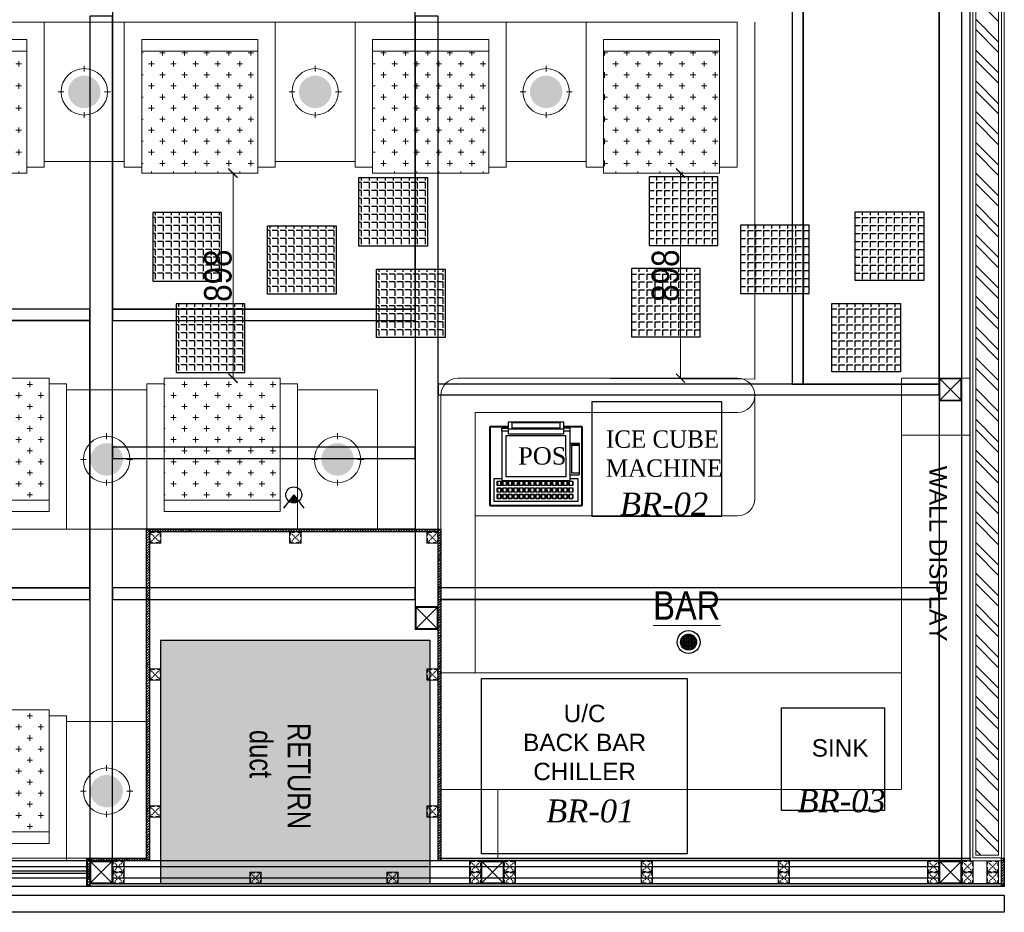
# Model space of a CAD drawing. Header units: millimetres. Extents: x -106827 to 92813, y -35754 to 7831.
# Tile 102 of 150: x -10750 to -6440, y -28586 to -24677. Entities that reach past the tile are written whole.
import ezdxf
from ezdxf.xclip import XClip

# ---------------------------------------------------------------- set-up
doc = ezdxf.new("R2010")
doc.units = ezdxf.units.MM
doc.header["$XCLIPFRAME"] = 2
doc.header["$PDMODE"] = 35
for name, pattern in [('General Arrangement Plan$0$( Hidden )', [0.375, 0.25, -0.125]), ('General Arrangement Plan$0$36011 KITCHEN$0$HIDDEN2', [0.1875, 0.125, -0.0625]), ('General Arrangement Plan$1$.5', [2, 0.5, -0.5, 0.5, -0.5]), ('General Arrangement Plan$1$CORES & SETBACK$0$HIDDEN', [0.375, 0.25, -0.125])]:
    doc.linetypes.add(name, pattern=pattern)
for name, color, linetype in [('Ceiling Lights', 40, 'Continuous'), ('General Arrangement Plan$1$12-ply', 160, 'Continuous'), ('General Arrangement Plan$1$33070-KITCHEN$0$200', 8, 'Continuous'), ('General Arrangement Plan$1$Equipment', 5, 'Continuous'), ('General Arrangement Plan$1$Equipment Name', 7, 'Continuous'), ('General Arrangement Plan$1$FRR140', 5, 'Continuous'), ('General Arrangement Plan$1$id-partition', 7, 'Continuous'), ('General Arrangement Plan$1$MEI-TEXT', 3, 'Continuous')]:
    doc.layers.add(name, color=color, linetype=linetype)
for name, color, linetype, lineweight in [('General Arrangement Plan$0$DIM', 7, 'Continuous', 13), ('General Arrangement Plan$0$TEXT', 7, 'Continuous', 5), ('General Arrangement Plan$1$01_WALL-INTERNAL', 250, 'Continuous', 13), ('General Arrangement Plan$1$A-HATCH', 15, 'Continuous', 0), ('General Arrangement Plan$1$A-PARTITION', 23, 'Continuous', 9), ('General Arrangement Plan$1$CT-FURNITURE', 3, 'Continuous', 5), ('General Arrangement Plan$1$Finishes', 5, 'Continuous', 13), ('General Arrangement Plan$1$FURN', 252, 'Continuous', 5), ('General Arrangement Plan$1$MEI- EXISTING WALLS', 1, 'Continuous', 15), ('General Arrangement Plan$1$TXT', 6, 'Continuous', 20), ('General Arrangement Plan$1$Wall Hatch', 8, 'Continuous', 0), ('General Arrangement Plan$1$WALL NEW', 6, 'Continuous', 13)]:
    doc.layers.add(name, color=color, linetype=linetype, lineweight=lineweight)
doc.layers.add('General Arrangement Plan$1$MS', color=7, linetype='Continuous', lineweight=0, true_color=0x3c5977)
doc.styles.add('General Arrangement Plan$1$Standard', font='ARIALN.TTF')
doc.styles.add('General Arrangement Plan$1$style12', font='BOOKOSI.TTF')
doc.styles.add('General Arrangement Plan$1$TMH-TEXT', font='simplex.shx', dxfattribs={"width": 0.8})
doc.dimstyles.new('General Arrangement Plan$1$TFS-Dim', dxfattribs={"dimtxt": 120, "dimasz": 40, "dimexe": 25, "dimexo": 25, "dimgap": 4.5, "dimtad": 1, "dimdec": 0, "dimzin": 0, "dimdsep": 46, "dimtxsty": 'General Arrangement Plan$1$Standard', "dimblk": 'General Arrangement Plan$1$_ArchTick', "dimcen": 0.09, "dimdle": 2, "dimclrd": 256, "dimclre": 8, "dimadec": 0, "dimazin": 0, "dimtfac": 1, "dimtdec": 0, "dimtofl": 0, "dimtmove": 1, "dimatfit": 3, "dimfxl": 1, "dimtolj": 1, "dimtzin": 0, "dimlwd": -1, "dimlwe": -1, "dimarcsym": 0})

# ---------------------------------------------------------------- blocks, each defined once
blk = doc.blocks.new('General Arrangement Plan$1$JHGFG')
h = blk.add_hatch()
h.set_pattern_fill('CROSS', color=9, scale=7.5, angle=270)
h.paths.add_polyline_path([(-2281577.9, -209054.5), (-2282102.9, -209054.5), (-2282102.9, -209554.5), (-2281577.9, -209554.5)])
at = {"color": 0, "linetype": 'ByBlock', "lineweight": -2}
for points in [[(-2282152.9, -209054.5), (-2281602.9, -209054.5), (-2281602.9, -208979.5), (-2282227.9, -208979.5), (-2282227.9, -209629.5), (-2281602.9, -209629.5), (-2281602.9, -209554.5), (-2282152.9, -209554.5)], [(-2282102.9, -209054.5), (-2282152.9, -209054.5), (-2282152.9, -209554.5), (-2282102.9, -209554.5)], [(-2281577.9, -209054.5), (-2282102.9, -209054.5), (-2282102.9, -209554.5), (-2281577.9, -209554.5)]]:
    blk.add_lwpolyline(points, close=True, dxfattribs=at)
blk = doc.blocks.new('General Arrangement Plan$1$A$Caff05cb0')
h = blk.add_hatch(color=52)
h.set_gradient(color1=(228, 209, 7), one_color=1, tint=1, name='SPHERICAL')
edge = h.paths.add_edge_path()
edge.add_arc((0, 0), 70.1, 0, 360, ccw=False)
at = {"color": 250}
for points in [[(0, 87.5), (0, 112.5)], [(-87.5, 0), (-112.5, 0)], [(87.5, 0), (112.5, 0)], [(0, -87.5), (0, -112.5)]]:
    blk.add_lwpolyline(points, dxfattribs=at)
blk.add_circle((0, 0), 100, dxfattribs=at)
blk = doc.blocks.new('General Arrangement Plan$1$A$C961b94cb')
at = {"layer": 'General Arrangement Plan$1$33070-KITCHEN$0$200'}
for p, q in [((-169, 318), (-169.7, 317.3)), ((-169, 306.4), (-169.7, 307.1)), ((-153.1, 318), (-152.4, 317.3)), ((-153.1, 306.4), (-152.4, 307.1)), ((-144.8, 318), (-145.5, 317.3)), ((-144.8, 306.4), (-145.5, 307.1)), ((-129, 318), (-128.3, 317.3)), ((-129, 306.4), (-128.3, 307.1)), ((-120.7, 318), (-121.4, 317.3)), ((-120.7, 306.4), (-121.4, 307.1)), ((-104.8, 318), (-104.1, 317.3)), ((-104.8, 306.4), (-104.1, 307.1)), ((-96.5, 318), (-97.2, 317.3)), ((-96.5, 306.4), (-97.2, 307.1)), ((-80.7, 318), (-80, 317.3)), ((-80.7, 306.4), (-80, 307.1)), ((-72.4, 318), (-73.1, 317.3)), ((-72.4, 306.4), (-73.1, 307.1)), ((-56.5, 318), (-55.8, 317.3)), ((-56.5, 306.4), (-55.8, 307.1)), ((-48.2, 318), (-48.9, 317.3)), ((-48.2, 306.4), (-48.9, 307.1)), ((-32.4, 318), (-31.7, 317.3)), ((-32.4, 306.4), (-31.7, 307.1)), ((-24.1, 318), (-24.8, 317.3)), ((-24.1, 306.4), (-24.8, 307.1)), ((-8.2, 318), (-7.5, 317.3)), ((-8.2, 306.4), (-7.5, 307.1)), ((0.1, 318), (-0.6, 317.3)), ((0.1, 306.4), (-0.6, 307.1)), ((15.9, 318), (16.6, 317.3)), ((15.9, 306.4), (16.6, 307.1)), ((24.2, 318), (23.5, 317.3)), ((24.2, 306.4), (23.5, 307.1)), ((40, 306.3), (40.7, 307)), ((40.1, 318), (40.8, 317.3)), ((48.4, 318), (47.7, 317.3)), ((48.4, 306.3), (47.7, 307)), ((64.2, 318), (64.9, 317.3)), ((64.2, 306.3), (64.9, 307)), ((72.5, 318), (71.8, 317.3)), ((72.5, 306.3), (71.8, 307)), ((88.3, 317.9), (89, 317.2)), ((88.3, 306.3), (89, 307)), ((96.7, 317.9), (96, 317.2)), ((96.7, 306.3), (96, 307)), ((112.5, 317.9), (113.2, 317.2)), ((112.5, 306.3), (113.2, 307)), ((120.8, 317.9), (120.1, 317.2)), ((120.8, 306.3), (120.1, 307)), ((136.6, 317.9), (137.3, 317.2)), ((136.6, 306.3), (137.3, 307)), ((144.9, 306.3), (144.2, 307)), ((145, 317.9), (144.3, 317.2)), ((160.8, 317.9), (161.5, 317.2)), ((160.8, 306.3), (161.5, 307)), ((-169, 289.8), (-169.7, 289.1)), ((-169, 277.1), (-169.7, 277.8)), ((-169, 260.4), (-169.7, 259.7)), ((-153.2, 260.4), (-152.5, 259.7)), ((-153.1, 289.8), (-152.4, 289.1)), ((-153.1, 277.1), (-152.4, 277.8)), ((-144.8, 260.4), (-145.6, 259.7)), ((-144.8, 289.8), (-145.5, 289.1)), ((-144.8, 277), (-145.5, 277.7)), ((-129, 289.7), (-128.3, 289)), ((-129, 277), (-128.3, 277.7)), ((-129, 260.4), (-128.3, 259.7)), ((-120.7, 289.7), (-121.4, 289)), ((-120.7, 277), (-121.4, 277.7)), ((-120.7, 260.4), (-121.4, 259.7)), ((-104.9, 277), (-104.2, 277.7)), ((-104.9, 260.4), (-104.2, 259.7)), ((-104.8, 289.7), (-104.1, 289)), ((-96.6, 260.4), (-97.3, 259.7)), ((-96.5, 289.7), (-97.2, 289)), ((-96.5, 277), (-97.2, 277.7)), ((-80.7, 289.7), (-80, 289)), ((-80.7, 277), (-80, 277.7)), ((-80.7, 260.4), (-80, 259.7)), ((-72.4, 289.7), (-73.1, 289)), ((-72.4, 277), (-73.1, 277.7)), ((-72.4, 260.4), (-73.1, 259.7)), ((-56.6, 289.7), (-55.9, 289)), ((-56.6, 277), (-55.9, 277.7)), ((-56.6, 260.4), (-55.9, 259.7)), ((-48.3, 277), (-49, 277.7)), ((-48.3, 260.4), (-49, 259.7)), ((-48.2, 289.7), (-48.9, 289)), ((-32.4, 289.7), (-31.7, 289)), ((-32.4, 277), (-31.7, 277.7)), ((-32.4, 260.3), (-31.7, 259.6)), ((-24.1, 289.7), (-24.8, 289)), ((-24.1, 277), (-24.8, 277.7)), ((-24.1, 260.3), (-24.8, 259.6)), ((-8.3, 289.7), (-7.6, 289)), ((-8.3, 277), (-7.6, 277.7)), ((-8.3, 260.3), (-7.6, 259.6)), ((0, 277), (-0.7, 277.7)), ((0, 260.3), (-0.7, 259.6)), ((0.1, 289.7), (-0.6, 289)), ((15.9, 289.7), (16.6, 289)), ((15.9, 277), (16.6, 277.7)), ((15.9, 260.3), (16.6, 259.6)), ((24.2, 289.7), (23.5, 289)), ((24.2, 277), (23.5, 277.7)), ((24.2, 260.3), (23.5, 259.6)), ((40, 289.7), (40.7, 289)), ((40, 277), (40.7, 277.7)), ((40, 260.3), (40.7, 259.6)), ((48.3, 289.7), (47.6, 289)), ((48.3, 277), (47.6, 277.7)), ((48.3, 260.3), (47.6, 259.6)), ((64.2, 289.7), (64.9, 289)), ((64.2, 277), (64.9, 277.7)), ((64.2, 260.3), (64.9, 259.6)), ((72.5, 289.7), (71.8, 289)), ((72.5, 277), (71.8, 277.7)), ((72.5, 260.3), (71.8, 259.6)), ((88.3, 289.7), (89, 289)), ((88.3, 277), (89, 277.7)), ((88.3, 260.3), (89, 259.6)), ((96.6, 289.7), (95.9, 289)), ((96.6, 277), (95.9, 277.7)), ((96.6, 260.3), (95.9, 259.6)), ((112.5, 289.7), (113.2, 289)), ((112.5, 277), (113.2, 277.7)), ((112.5, 260.3), (113.2, 259.6)), ((120.8, 289.7), (120.1, 289)), ((120.8, 277), (120.1, 277.7)), ((120.8, 260.3), (120.1, 259.6)), ((136.6, 289.6), (137.3, 288.9)), ((136.6, 276.9), (137.3, 277.6)), ((136.6, 260.3), (137.3, 259.6)), ((144.9, 289.6), (144.2, 288.9)), ((144.9, 276.9), (144.2, 277.6)), ((144.9, 260.3), (144.2, 259.6)), ((160.8, 289.6), (161.5, 288.9)), ((160.8, 276.9), (161.5, 277.6)), ((160.8, 260.3), (161.5, 259.6)), ((190, 103.6), (150, 103.7))]:
    blk.add_line(p, q, dxfattribs=at)
for points in [[(120, 18.2), (199.5, 18.2), (202.5, 21.2), (202.6, 365.2), (199.6, 368.2), (-199.4, 368.4), (-202.4, 365.4), (-202.5, 21.4), (-199.5, 18.4), (-120, 18.3)], [(120, 21.2), (198.3, 21.2), (199.5, 21.2), (199.6, 364), (199.6, 365.2), (-199.4, 365.4), (-199.4, 364.1), (-199.5, 22.6), (-199.5, 21.4), (-120, 21.3)], [(150.1, 247.7), (182.6, 247.7), (182.6, 348.2), (-182.4, 348.4), (-182.4, 247.8), (-149.9, 247.8)], [(-120, 40.8), (-150, 40.8), (-149.9, 256.2), (150.1, 256.1), (150, 40.7), (120, 40.7)], [(150.1, 230.8), (187.1, 230.8), (190.1, 228.2), (190, 93.8), (150, 93.8)], [(190, 99.7), (155, 99.7), (155.1, 223.1), (190.1, 223.1)], [(-120, 1.4), (-120, 0), (120, 0), (120, 1.3), (120, 52.7), (-120, 52.8), (-120, 1.4)], [(-150, 40.8), (-150, 26.6), (-120, 26.6)], [(-120, 30.7), (120, 30.6)], [(150, 40.7), (150, 26.5), (120, 26.5)]]:
    blk.add_lwpolyline(points, dxfattribs=at)
at = {"layer": 'General Arrangement Plan$1$33070-KITCHEN$0$200', "elevation": 0}
for points in [[(-169.7, 317.3), (-152.4, 317.3), (-152.4, 335.4), (-169.7, 335.4)], [(-169.7, 289.1), (-152.4, 289.1), (-152.4, 307.1), (-169.7, 307.1)], [(-169, 334.7), (-153.1, 334.7), (-153.1, 318), (-169, 318)], [(-169, 306.4), (-153.1, 306.4), (-153.1, 289.8), (-169, 289.8)], [(-145.5, 317.3), (-128.3, 317.3), (-128.3, 335.4), (-145.5, 335.4)], [(-145.5, 289.1), (-128.3, 289), (-128.3, 307.1), (-145.5, 307.1)], [(-144.8, 334.7), (-129, 334.7), (-129, 318), (-144.8, 318)], [(-144.8, 306.4), (-129, 306.4), (-129, 289.7), (-144.8, 289.8)], [(-121.4, 317.3), (-104.1, 317.3), (-104.1, 335.4), (-121.4, 335.4)], [(-121.4, 289), (-104.1, 289), (-104.1, 307.1), (-121.4, 307.1)], [(-120.7, 334.7), (-104.8, 334.7), (-104.8, 318), (-120.7, 318)], [(-120.7, 306.4), (-104.8, 306.4), (-104.8, 289.7), (-120.7, 289.7)], [(-97.2, 317.3), (-80, 317.3), (-80, 335.4), (-97.2, 335.4)], [(-97.2, 289), (-80, 289), (-80, 307.1), (-97.2, 307.1)], [(-96.5, 334.7), (-80.7, 334.7), (-80.7, 318), (-96.5, 318)], [(-96.5, 306.4), (-80.7, 306.4), (-80.7, 289.7), (-96.5, 289.7)], [(-73.1, 317.3), (-55.8, 317.3), (-55.8, 335.4), (-73.1, 335.4)], [(-73.1, 289), (-55.9, 289), (-55.8, 307.1), (-73.1, 307.1)], [(-72.4, 334.7), (-56.5, 334.7), (-56.5, 318), (-72.4, 318)], [(-72.4, 306.4), (-56.5, 306.4), (-56.6, 289.7), (-72.4, 289.7)], [(-48.9, 317.3), (-31.7, 317.3), (-31.7, 335.4), (-48.9, 335.4)], [(-48.9, 289), (-31.7, 289), (-31.7, 307.1), (-48.9, 307.1)], [(-48.2, 334.7), (-32.4, 334.7), (-32.4, 318), (-48.2, 318)], [(-48.2, 306.4), (-32.4, 306.4), (-32.4, 289.7), (-48.2, 289.7)], [(-24.8, 317.3), (-7.5, 317.3), (-7.5, 335.3), (-24.8, 335.4)], [(-24.8, 289), (-7.6, 289), (-7.5, 307.1), (-24.8, 307.1)], [(-24.1, 334.7), (-8.2, 334.6), (-8.2, 318), (-24.1, 318)], [(-24.1, 306.4), (-8.2, 306.4), (-8.3, 289.7), (-24.1, 289.7)], [(-0.6, 317.3), (16.6, 317.3), (16.6, 335.3), (-0.6, 335.3)], [(-0.6, 289), (16.6, 289), (16.6, 307.1), (-0.6, 307.1)], [(0.1, 334.6), (15.9, 334.6), (15.9, 318), (0.1, 318)], [(0.1, 306.4), (15.9, 306.4), (15.9, 289.7), (0.1, 289.7)], [(23.5, 317.3), (40.8, 317.3), (40.8, 335.3), (23.5, 335.3)], [(23.5, 289), (40.7, 289), (40.7, 307), (23.5, 307.1)], [(24.2, 334.6), (40.1, 334.6), (40.1, 318), (24.2, 318)], [(24.2, 306.4), (40, 306.3), (40, 289.7), (24.2, 289.7)], [(47.6, 289), (64.9, 289), (64.9, 307), (47.7, 307)], [(47.7, 317.3), (64.9, 317.3), (64.9, 335.3), (47.7, 335.3)], [(48.4, 306.3), (64.2, 306.3), (64.2, 289.7), (48.3, 289.7)], [(48.4, 334.6), (64.2, 334.6), (64.2, 318), (48.4, 318)], [(71.8, 317.3), (89, 317.2), (89.1, 335.3), (71.8, 335.3)], [(71.8, 289), (89, 289), (89, 307), (71.8, 307)], [(72.5, 334.6), (88.4, 334.6), (88.3, 317.9), (72.5, 318)], [(72.5, 306.3), (88.3, 306.3), (88.3, 289.7), (72.5, 289.7)], [(95.9, 289), (113.2, 289), (113.2, 307), (96, 307)], [(96, 317.2), (113.2, 317.2), (113.2, 335.3), (96, 335.3)], [(96.7, 306.3), (112.5, 306.3), (112.5, 289.7), (96.6, 289.7)], [(96.7, 334.6), (112.5, 334.6), (112.5, 317.9), (96.7, 317.9)], [(120.1, 317.2), (137.3, 317.2), (137.4, 335.3), (120.1, 335.3)], [(120.1, 289), (137.3, 288.9), (137.3, 307), (120.1, 307)], [(120.8, 334.6), (136.7, 334.6), (136.6, 317.9), (120.8, 317.9)], [(120.8, 306.3), (136.6, 306.3), (136.6, 289.6), (120.8, 289.7)], [(144.2, 288.9), (161.5, 288.9), (161.5, 307), (144.2, 307)], [(144.3, 317.2), (161.5, 317.2), (161.5, 335.3), (144.3, 335.3)], [(144.9, 306.3), (160.8, 306.3), (160.8, 289.6), (144.9, 289.6)], [(145, 334.6), (160.8, 334.6), (160.8, 317.9), (145, 317.9)], [(-169.7, 259.7), (-152.5, 259.7), (-152.4, 277.8), (-169.7, 277.8)], [(-169, 277.1), (-153.1, 277.1), (-153.2, 260.4), (-169, 260.4)], [(-145.6, 259.7), (-128.3, 259.7), (-128.3, 277.7), (-145.5, 277.7)], [(-144.8, 277), (-129, 277), (-129, 260.4), (-144.8, 260.4)], [(-121.4, 259.7), (-104.2, 259.7), (-104.2, 277.7), (-121.4, 277.7)], [(-120.7, 277), (-104.9, 277), (-104.9, 260.4), (-120.7, 260.4)], [(-97.3, 259.7), (-80, 259.7), (-80, 277.7), (-97.2, 277.7)], [(-96.5, 277), (-80.7, 277), (-80.7, 260.4), (-96.6, 260.4)], [(-73.1, 259.7), (-55.9, 259.7), (-55.9, 277.7), (-73.1, 277.7)], [(-72.4, 277), (-56.6, 277), (-56.6, 260.4), (-72.4, 260.4)], [(-49, 259.7), (-31.7, 259.6), (-31.7, 277.7), (-49, 277.7)], [(-48.3, 277), (-32.4, 277), (-32.4, 260.3), (-48.3, 260.4)], [(-24.8, 259.6), (-7.6, 259.6), (-7.6, 277.7), (-24.8, 277.7)], [(-24.1, 277), (-8.3, 277), (-8.3, 260.3), (-24.1, 260.3)], [(-0.7, 259.6), (16.6, 259.6), (16.6, 277.7), (-0.7, 277.7)], [(0, 277), (15.9, 277), (15.9, 260.3), (0, 260.3)], [(23.5, 259.6), (40.7, 259.6), (40.7, 277.7), (23.5, 277.7)], [(24.2, 277), (40, 277), (40, 260.3), (24.2, 260.3)], [(47.6, 259.6), (64.9, 259.6), (64.9, 277.7), (47.6, 277.7)], [(48.3, 277), (64.2, 277), (64.2, 260.3), (48.3, 260.3)], [(71.8, 259.6), (89, 259.6), (89, 277.7), (71.8, 277.7)], [(72.5, 277), (88.3, 277), (88.3, 260.3), (72.5, 260.3)], [(95.9, 259.6), (113.2, 259.6), (113.2, 277.7), (95.9, 277.7)], [(96.6, 277), (112.5, 277), (112.5, 260.3), (96.6, 260.3)], [(120.1, 259.6), (137.3, 259.6), (137.3, 277.6), (120.1, 277.7)], [(120.8, 277), (136.6, 276.9), (136.6, 260.3), (120.8, 260.3)], [(144.2, 259.6), (161.5, 259.6), (161.5, 277.6), (144.2, 277.6)], [(144.9, 276.9), (160.8, 276.9), (160.8, 260.3), (144.9, 260.3)], [(-130, 59), (130, 59), (130.1, 239.9), (-129.9, 240)], [(104, 26.7), (-104, 26.7), (-104, 2.1), (104, 2.1)]]:
    blk.add_lwpolyline(points, close=True, dxfattribs=at)
blk = doc.blocks.new('*U280')
at = {"layer": 'General Arrangement Plan$1$A-HATCH', "lineweight": -2, "true_color": 0x939598}
h = blk.add_hatch(dxfattribs=at)
h.set_pattern_fill('ANSI32', color=252, scale=0.4)
h.set_pattern_definition([(45, (-603.8825, 0), (-2.694077, 2.694077), []), (45, (-602.0865, 0), (-2.694077, 2.694077), [])])
h.paths.add_polyline_path([(-348.74, 5), (-200.82, 5), (-200.82, 1), (-348.74, 1)])
at = {"layer": 'General Arrangement Plan$1$Finishes'}
blk.add_lwpolyline([(-349.74, 6), (-199.82, 6), (-199.82, 0), (-349.74, 0)], close=True, dxfattribs=at)
at = {"layer": 'General Arrangement Plan$1$WALL NEW'}
for points in [[(-349.24, 5.5), (-200.32, 5.5), (-200.32, 0.5), (-349.24, 0.5)], [(-348.74, 5), (-200.82, 5), (-200.82, 1), (-348.74, 1)]]:
    blk.add_lwpolyline(points, close=True, dxfattribs=at)
blk = doc.blocks.new('General Arrangement Plan$1$_ArchTick')
at = {"color": 0, "linetype": 'ByBlock', "const_width": 0.15}
blk.add_lwpolyline([(-0.5, -0.5), (0.5, 0.5)], dxfattribs=at)
blk = doc.blocks.new('*D254')
at = {"layer": 'Defpoints', "color": 0}
for p in [(13237.6, 4135.1, -0.1), (13374.6, 4135.1), (13165.7, 3236.7, 0)]:
    blk.add_point(p, dxfattribs=at)
at = {"layer": 'General Arrangement Plan$0$DIM', "color": 8, "linetype": 'General Arrangement Plan$0$( Hidden )'}
for p, q in [((13262.6, 4135.1), (13399.6, 4135.1)), ((13190.7, 3236.7), (13399.6, 3236.7))]:
    blk.add_line(p, q, dxfattribs=at)
at = {"layer": 'General Arrangement Plan$0$DIM', "color": 8}
blk.add_line((13374.6, 3234.7), (13374.6, 4137.1), dxfattribs=at)
at = {"layer": 'General Arrangement Plan$0$DIM', "color": 8, "xscale": 40, "yscale": 40, "zscale": 40}
for p, rotation in [((13374.6, 4135.1), 90), ((13374.6, 3236.7), 270)]:
    blk.add_blockref('General Arrangement Plan$1$_ArchTick', p, dxfattribs=dict(at, rotation=rotation))
at = {"layer": 'General Arrangement Plan$0$DIM', "color": 0, "insert": (13308.8, 3685.9), "char_height": 120, "attachment_point": 5, "rotation": 90, "style": 'General Arrangement Plan$1$Standard'}
blk.add_mtext('\\A1;898', dxfattribs=at)
blk = doc.blocks.new('*D255')
at = {"layer": 'Defpoints', "color": 0}
for p in [(11370, 4135.1, -0.1), (11415.5, 4135.1), (11549.5, 3236.7, -0.1)]:
    blk.add_point(p, dxfattribs=at)
at = {"layer": 'General Arrangement Plan$0$DIM', "color": 8, "linetype": 'General Arrangement Plan$0$( Hidden )'}
for p, q in [((11395, 4135.1), (11440.5, 4135.1)), ((11524.5, 3236.7), (11390.5, 3236.7))]:
    blk.add_line(p, q, dxfattribs=at)
at = {"layer": 'General Arrangement Plan$0$DIM', "color": 8}
blk.add_line((11415.5, 3234.7), (11415.5, 4137.1), dxfattribs=at)
at = {"layer": 'General Arrangement Plan$0$DIM', "color": 8, "xscale": 40, "yscale": 40, "zscale": 40}
for p, rotation in [((11415.5, 4135.1), 90), ((11415.5, 3236.7), 270)]:
    blk.add_blockref('General Arrangement Plan$1$_ArchTick', p, dxfattribs=dict(at, rotation=rotation))
at = {"layer": 'General Arrangement Plan$0$DIM', "color": 0, "insert": (11349.8, 3685.9), "char_height": 120, "attachment_point": 5, "rotation": 90, "style": 'General Arrangement Plan$1$Standard'}
blk.add_mtext('\\A1;898', dxfattribs=at)
blk = doc.blocks.new('General Arrangement Plan$1$A$C0642dd72')
at = {"layer": 'General Arrangement Plan$1$MS', "ltscale": 10}
for p, q in [((14305.3, 2113.6), (14405.3, 2213.6)), ((14405.3, 2113.6), (14305.3, 2213.6)), ((12012.7, 1113.3), (12112.7, 1213.3)), ((12112.7, 1113.3), (12012.7, 1213.3)), ((10587.7, 0.1), (10687.7, 100.1)), ((10687.7, 0.1), (10587.7, 100.1)), ((12300.7, 0.1), (12400.7, 100.1)), ((12400.7, 0.1), (12300.7, 100.1)), ((14305.3, 0), (14405.3, 100)), ((14405.3, 0), (14305.3, 100))]:
    blk.add_line(p, q, dxfattribs=at)
for points in [[(14305.3, 2113.6), (14405.3, 2113.6), (14405.3, 2213.6), (14305.3, 2213.6)], [(14309.3, 2117.6), (14401.3, 2117.6), (14401.3, 2209.6), (14309.3, 2209.6)], [(12012.7, 1113.3), (12112.7, 1113.3), (12112.7, 1213.3), (12012.7, 1213.3)], [(12016.7, 1117.3), (12108.7, 1117.3), (12108.7, 1209.3), (12016.7, 1209.3)], [(10587.8, 0.1), (10687.8, 0.1), (10687.8, 100.1), (10587.8, 100.1)], [(10591.8, 4.1), (10683.8, 4.1), (10683.8, 96.1), (10591.8, 96.1)], [(12300.7, 0.1), (12400.7, 0.1), (12400.7, 100.1), (12300.7, 100.1)], [(12304.7, 4.1), (12396.7, 4.1), (12396.7, 96.1), (12304.7, 96.1)], [(14305.3, 0), (14405.3, 0), (14405.3, 100), (14305.3, 100)], [(14309.3, 4), (14401.3, 4), (14401.3, 96), (14309.3, 96)]]:
    blk.add_lwpolyline(points, close=True, dxfattribs=at)
blk = doc.blocks.new('*U249')
at = {"layer": 'General Arrangement Plan$1$12-ply', "true_color": 0x939598}
h = blk.add_hatch(dxfattribs=at)
h.set_pattern_fill('ANSI35', color=252, scale=2.5, angle=180)
h.set_pattern_definition([(225, (0, 10536.356), (11.22532015, -11.22532015), []), (225, (-11.225, 10536.356), (11.22532015, -11.22532015), [19.84375, -3.96875, 0, -3.96875])])
h.paths.add_polyline_path([(2694431.8, -796844.2), (2694419.8, -796844.2), (2694419.8, -800835.4), (2694431.8, -800835.4)])
at = {"layer": 'General Arrangement Plan$1$12-ply'}
blk.add_lwpolyline([(2694419.8, -796844.2), (2694431.8, -796844.2), (2694431.8, -800835.4), (2694419.8, -800835.4)], close=True, dxfattribs=at)
blk = doc.blocks.new('*U250')
at = {"layer": 'General Arrangement Plan$1$12-ply', "true_color": 0x939598}
h = blk.add_hatch(dxfattribs=at)
h.set_pattern_fill('ANSI35', color=252, scale=2.5, angle=180)
h.set_pattern_definition([(225, (0, 11935.141), (11.22532015, -11.22532015), []), (225, (-11.225, 11935.141), (11.22532015, -11.22532015), [19.84375, -3.96875, 0, -3.96875])])
h.paths.add_polyline_path([(2694431.8, -796982.2), (2694419.8, -796982.2), (2694419.8, -799298.6), (2694431.8, -799298.6)])
at = {"layer": 'General Arrangement Plan$1$12-ply'}
blk.add_lwpolyline([(2694419.8, -796982.2), (2694431.8, -796982.2), (2694431.8, -799298.6), (2694419.8, -799298.6)], close=True, dxfattribs=at)
blk = doc.blocks.new('*U251')
at = {"layer": 'General Arrangement Plan$1$12-ply', "true_color": 0x939598}
h = blk.add_hatch(dxfattribs=at)
h.set_pattern_fill('ANSI35', color=252, scale=2.5, angle=180)
h.set_pattern_definition([(225, (0, 6669.072), (11.22532015, -11.22532015), []), (225, (-11.225, 6669.072), (11.22532015, -11.22532015), [19.84375, -3.96875, 0, -3.96875])])
h.paths.add_polyline_path([(2694431.8, -800711.5), (2694419.8, -800711.5), (2694419.8, -800835.4), (2694431.8, -800835.4)])
at = {"layer": 'General Arrangement Plan$1$12-ply'}
blk.add_lwpolyline([(2694419.8, -800711.5), (2694431.8, -800711.5), (2694431.8, -800835.4), (2694419.8, -800835.4)], close=True, dxfattribs=at)
blk = doc.blocks.new('General Arrangement Plan$1$A$C25013FFA')
at = {"layer": 'General Arrangement Plan$1$MS', "linetype": 'General Arrangement Plan$1$CORES & SETBACK$0$HIDDEN', "ltscale": 25}
for p, q in [((-9, 60), (35, 16)), ((35, 60), (-9, 16))]:
    blk.add_line(p, q, dxfattribs=at)
at = {"layer": 'General Arrangement Plan$1$MS', "ltscale": 25}
blk.add_lwpolyline([(-12, 13), (38, 13), (38, 63), (-12, 63)], close=True, dxfattribs=at)
blk.add_lwpolyline([(-12, 13), (38, 13), (38, 63), (-12, 63)], close=True, dxfattribs=at)
at = {"layer": 'General Arrangement Plan$1$MS', "linetype": 'General Arrangement Plan$1$.5', "ltscale": 25}
blk.add_lwpolyline([(-9, 16), (35, 16), (35, 60), (-9, 60)], close=True, dxfattribs=at)
blk = doc.blocks.new('*U216')
at = {"layer": 'General Arrangement Plan$1$12-ply', "true_color": 0x939598}
h = blk.add_hatch(dxfattribs=at)
h.set_pattern_fill('ANSI35', color=252, scale=2.5, angle=180)
h.set_pattern_definition([(225, (0, 7997.55), (11.22532015, -11.22532015), []), (225, (-11.225, 7997.55), (11.22532015, -11.22532015), [19.84375, -3.96875, 0, -3.96875])])
h.paths.add_polyline_path([(2694431.8, -799383), (2694419.8, -799383), (2694419.8, -800835.4), (2694431.8, -800835.4)])
at = {"layer": 'General Arrangement Plan$1$12-ply'}
blk.add_lwpolyline([(2694419.8, -799383), (2694431.8, -799383), (2694431.8, -800835.4), (2694419.8, -800835.4)], close=True, dxfattribs=at)
blk = doc.blocks.new('*U215')
at = {"layer": 'General Arrangement Plan$1$12-ply', "true_color": 0x939598}
h = blk.add_hatch(dxfattribs=at)
h.set_pattern_fill('ANSI35', color=252, scale=2.5, angle=180)
h.set_pattern_definition([(225, (0, 7809.025), (11.22532015, -11.22532015), []), (225, (-11.225, 7809.025), (11.22532015, -11.22532015), [19.84375, -3.96875, 0, -3.96875])])
h.paths.add_polyline_path([(2694431.8, -799571.5), (2694419.8, -799571.5), (2694419.8, -800835.4), (2694431.8, -800835.4)])
at = {"layer": 'General Arrangement Plan$1$12-ply'}
blk.add_lwpolyline([(2694419.8, -799571.5), (2694431.8, -799571.5), (2694431.8, -800835.4), (2694419.8, -800835.4)], close=True, dxfattribs=at)
blk = doc.blocks.new('*U283')
at = {"layer": 'General Arrangement Plan$1$12-ply', "true_color": 0x939598}
h = blk.add_hatch(dxfattribs=at)
h.set_pattern_fill('ANSI35', color=252, scale=2.5, angle=180)
h.set_pattern_definition([(225, (0, 6794.33), (11.22532015, -11.22532015), []), (225, (-11.225, 6794.33), (11.22532015, -11.22532015), [19.84375, -3.96875, 0, -3.96875])])
h.paths.add_polyline_path([(2694431.8, -800586.2), (2694419.8, -800586.2), (2694419.8, -800835.4), (2694431.8, -800835.4)])
at = {"layer": 'General Arrangement Plan$1$12-ply'}
blk.add_lwpolyline([(2694419.8, -800586.2), (2694431.8, -800586.2), (2694431.8, -800835.4), (2694419.8, -800835.4)], close=True, dxfattribs=at)
blk = doc.blocks.new('A$C03659140')
at = {"color": 3, "ltscale": 10}
for points in [[(14405.3, 2213.6), (14405.3, 4348.8), (14305.3, 4348.8), (14305.3, 2213.6)], [(10687.7, 100.1), (10687.7, 3798.8), (10587.7, 3798.8), (10587.7, 100.1)], [(12112.7, 1213.3), (12112.7, 3798.1), (12012.7, 3798.1), (12012.7, 1213.3)], [(14405.3, 100), (14405.3, 2113.6), (14305.3, 2113.6), (14305.3, 100)]]:
    blk.add_lwpolyline(points, close=True, dxfattribs=at)
at = {"color": 6, "ltscale": 10}
for points in [[(13710.7, 2187.6), (13710.8, 3824.7), (13662.8, 3824.7), (13662.7, 2187.6)], [(12112.7, 2139.6), (14305.3, 2139.6), (14305.3, 2187.6), (12112.7, 2187.6)], [(8817.3, 26.2), (10587.8, 26.1), (10587.8, 74.1), (8817.3, 74.2)], [(10687.8, 26.1), (14305.3, 26.1), (14305.3, 74.1), (10687.8, 74.1)]]:
    blk.add_lwpolyline(points, close=True, dxfattribs=at)
at = {"color": 30, "ltscale": 10}
for points in [[(8817.1, 2465.1), (10587.6, 2465), (10587.6, 2515), (8817.1, 2515.1)], [(10687.6, 2465), (12012.7, 2465), (12012.7, 2515), (10687.6, 2515)], [(10687.6, 1861.7), (12012.7, 1861.6), (12012.7, 1911.6), (10687.6, 1911.7)], [(8817.1, 1244.8), (10587.6, 1244.7), (10587.6, 1294.7), (8817.1, 1294.8)], [(10687.6, 1244.7), (12012.7, 1244.6), (12012.7, 1294.6), (10687.6, 1294.7)], [(12112.7, 1244.6), (14304.8, 1244.6), (14304.8, 1294.6), (12112.7, 1294.6)]]:
    blk.add_lwpolyline(points, close=True, dxfattribs=at)
blk = doc.blocks.new('A$C4633d4ab')
at = {"layer": 'Ceiling Lights', "ltscale": 4}
h = blk.add_hatch(dxfattribs=at)
h.set_pattern_fill('ANGLE', color=256, scale=5)
h.set_pattern_definition([(0, (799.17, 553.255), (0, 34.925), [25.4, -9.525]), (90, (799.17, 553.255), (-34.925, 2e-15), [25.4, -9.525])])
h.paths.add_polyline_path([(876.5, 853.3), (1176.5, 853.3), (1176.5, 553.3), (876.5, 553.3)])
h = blk.add_hatch(dxfattribs=at)
h.set_pattern_fill('ANGLE', color=256, scale=5)
h.set_pattern_definition([(0, (-77.354, 400.5), (0, 34.925), [25.4, -9.525]), (90, (-77.354, 400.5), (-34.925, 2e-15), [25.4, -9.525])])
h.paths.add_polyline_path([(0, 700.5), (300, 700.5), (300, 400.5), (0, 400.5)])
h = blk.add_hatch(dxfattribs=at)
h.set_pattern_fill('ANGLE', color=256, scale=5)
h.set_pattern_definition([(0, (399.585, 210.374), (0, 34.925), [25.4, -9.525]), (90, (399.585, 210.374), (-34.925, 2e-15), [25.4, -9.525])])
h.paths.add_polyline_path([(476.9, 510.4), (776.9, 510.4), (776.9, 210.4), (476.9, 210.4)])
h = blk.add_hatch(dxfattribs=at)
h.set_pattern_fill('ANGLE', color=256, scale=5)
h.set_pattern_definition([(0, (901.278, 152.756), (0, 34.925), [25.4, -9.525]), (90, (901.278, 152.756), (-34.925, 2e-15), [25.4, -9.525])])
h.paths.add_polyline_path([(978.6, 452.8), (1278.6, 452.8), (1278.6, 152.8), (978.6, 152.8)])
h = blk.add_hatch(dxfattribs=at)
h.set_pattern_fill('ANGLE', color=256, scale=5)
h.set_pattern_definition([(0, (0, 0), (0, 34.925), [25.4, -9.525]), (90, (0, 0), (-34.925, 2e-15), [25.4, -9.525])])
h.paths.add_polyline_path([(77.4, 300), (377.4, 300), (377.4, 0), (77.4, 0)])
for points in [[(1176.5, 853.3), (876.5, 853.3), (876.5, 553.3), (1176.5, 553.3)], [(0, 700.5), (300, 700.5), (300, 400.5), (0, 400.5)], [(476.9, 510.4), (776.9, 510.4), (776.9, 210.4), (476.9, 210.4)], [(1278.6, 452.8), (978.6, 452.8), (978.6, 152.8), (1278.6, 152.8)], [(77.4, 300), (377.4, 300), (377.4, 0), (77.4, 0)]]:
    blk.add_lwpolyline(points, close=True, dxfattribs=at)
blk = doc.blocks.new('A$C9c8b9009')
at = {"layer": 'Ceiling Lights'}
h = blk.add_hatch(dxfattribs=at)
h.set_pattern_fill('ANGLE')
h.set_pattern_definition([(0, (-695837.934, -116287.4574), (0, 6.985), [5.08, -1.905]), (90, (-695837.934, -116287.4574), (-6.985, 4e-16), [5.08, -1.905])])
edge = h.paths.add_edge_path()
edge.add_arc((35, 35), 35, 0, 360)
for radius in [50, 35]:
    blk.add_circle((35, 35), radius, dxfattribs=at)
blk = doc.blocks.new('A$C8943ec76')
at = {"layer": 'Ceiling Lights'}
h = blk.add_hatch(dxfattribs=at)
h.set_pattern_fill('ANGLE', color=256)
h.set_pattern_definition([(0, (-735781.389, -109566.9535), (0, 6.985), [5.08, -1.905]), (90, (-735781.389, -109566.9535), (-6.985, 4e-16), [5.08, -1.905])])
h.paths.add_polyline_path([(44.3, 58.1), (23.1, 30.3, 0.337602), (65.5, 30.3)])
for q in [(0, 0), (88.6, 0)]:
    blk.add_line((44.3, 58.1), q, dxfattribs=at)
blk.add_circle((44.3, 58.1), 35, dxfattribs=at)
blk = doc.blocks.new('General Arrangement Plan')
at = {"layer": 'General Arrangement Plan$1$Wall Hatch', "true_color": 0x939598}
h = blk.add_hatch(color=252, dxfattribs=at)
h.dxf.hatch_style = 1
h.paths.add_polyline_path([(11098, 2089.1), (11098, 1023.9), (12277.9, 1023.9), (12277.9, 2089.1)])
at = {"color": 252, "true_color": 0x939598}
blk.add_line((13699, 3161.7), (13699, 3161.7), dxfattribs=at)
at = {"layer": 'General Arrangement Plan$1$A-PARTITION', "ltscale": 10}
blk.add_line((13699.6, 3232.5, 0.1), (13699.6, 4795.5, 0.2), dxfattribs=at)
at = {"layer": 'General Arrangement Plan$1$A-PARTITION', "ltscale": 10, "elevation": 0.1}
blk.add_lwpolyline([(13699.6, 3232.5), (12751.1, 3236.7)], dxfattribs=at)
at = {"layer": 'General Arrangement Plan$1$Equipment'}
for points in [[(13555.8, 2633.3), (13555.8, 3133.3), (12985.8, 3133.3), (12985.8, 2633.3)], [(12503.2, 1921.8), (13403, 1921.8), (13403, 1154.8), (12503.2, 1154.8)], [(13816.7, 1794.1), (14266.7, 1794.1), (14266.7, 1344.1), (13816.7, 1344.1)]]:
    blk.add_lwpolyline(points, close=True, dxfattribs=at)
at = {"layer": 'General Arrangement Plan$1$FRR140', "color": 4}
blk.add_lwpolyline([(11098, 2089.1), (11098, 1023.9), (12277.9, 1023.9), (12277.9, 2089.1)], close=True, dxfattribs=at)
at = {"layer": 'General Arrangement Plan$1$FURN'}
for p, q in [((12400.4, 3236.7), (13624, 3236.7)), ((12325.4, 2136.9), (12325.4, 3161.7)), ((13699, 2709.7), (13699, 3161.7)), ((12475.4, 3086.7), (13624, 3086.7)), ((12475.4, 1946.8), (12475.4, 3086.7)), ((13624, 2634.7), (12475.4, 2634.7))]:
    blk.add_line(p, q, dxfattribs=at)
for points, elevation in [([(10589.4, 4185.9), (10939.8, 4185.9), (10939.8, 4795.5), (10589.4, 4795.5)], 0.1), ([(11600.2, 4185.9), (11950.6, 4185.9), (11950.6, 4795.5), (11600.2, 4795.5)], 0.1), ([(12611, 4185.9), (12961.4, 4185.9), (12961.4, 4795.5), (12611, 4795.5)], 0.2), ([(11698, 3186.1), (12048.4, 3186.1), (12048.4, 2576.5), (11698, 2576.5)], 0)]:
    blk.add_lwpolyline(points, close=True, dxfattribs=dict(at, elevation=elevation))
for points in [[(10687.2, 3186.1), (11037.6, 3186.1), (11037.6, 2576.5), (10687.2, 2576.5)], [(10687.2, 1733.5), (11037.6, 1733.5), (11037.6, 1123.9), (10687.2, 1123.9)]]:
    blk.add_lwpolyline(points, close=True, dxfattribs=at)
blk.add_lwpolyline([(14341.6, 1946.8), (12325.1, 1946.8), (12325.2, 1123.8), (14641.6, 1123.8), (14641.6, 1946.8), (14641.6, 1946.8)], dxfattribs=at)
for centre, start, end in [((12400.4, 3161.7), 90, 180), ((13624, 3161.7), 0, 90), ((13624, 2709.7), 270, 0)]:
    blk.add_arc(centre, 75, start, end, dxfattribs=at)
at = {"layer": 'General Arrangement Plan$1$FURN', "extrusion": (1.079e-10, 1.91411e-08, 1)}
blk.add_arc((13624, 3161.7, 0), 75, 270, 0, dxfattribs=at)
at = {"layer": 'General Arrangement Plan$1$id-partition'}
for points in [[(6168.8, 1136.4), (10776.5, 1136.2), (10776.5, 1011.9), (6168.8, 1012.1)], [(6243.8, 973.4), (14791.6, 973.4), (14791.6, 898.4), (6243.8, 898.4)]]:
    blk.add_lwpolyline(points, close=True, dxfattribs=at)
at = {"layer": 'General Arrangement Plan$1$id-partition', "color": 4}
blk.add_lwpolyline([(9018, 1069.8), (10788.5, 1069.7), (10788.5, 1078.1), (9018, 1078.2)], close=True, dxfattribs=at)
at = {"layer": 'General Arrangement Plan$1$MEI- EXISTING WALLS', "color": 252, "linetype": 'General Arrangement Plan$0$36011 KITCHEN$0$HIDDEN2', "true_color": 0x939598}
for p, q in [((14341.6, 1435.8), (14341.6, 3237.5)), ((14341.6, 3237.5), (14641.6, 3237.5)), ((14341.6, 2987.6), (14641.6, 2987.6)), ((12325.2, 1435.7), (14341.6, 1435.8)), ((12575.4, 1435.7), (12575.4, 1135.8))]:
    blk.add_line(p, q, dxfattribs=at)
at = {"layer": 'General Arrangement Plan$1$01_WALL-INTERNAL', "xscale": 25, "yscale": 25, "zscale": 25, "rotation": 270}
blk.add_blockref('*U280', (14641.6, -3871.6), dxfattribs=at)
at = {"layer": 'General Arrangement Plan$1$12-ply'}
for name, p in [('*U216', (-2683382.3, 801959.3)), ('*U216', (-2682106.4, 801959.3)), ('*U251', (-2683643.4, 801847.3)), ('*U251', (-2679640.3, 801847.3))]:
    blk.add_blockref(name, p, dxfattribs=at)
at = {"layer": 'General Arrangement Plan$1$12-ply', "rotation": 270}
for name, p in [('*U215', (811884.9, 2696996.2, -0.1)), ('*U283', (811623.8, 2695555.6)), ('*U250', (811623.8, 2695555.6)), ('*U249', (811623.8, 2695443.7))]:
    blk.add_blockref(name, p, dxfattribs=at)
at = {"layer": 'General Arrangement Plan$1$CT-FURNITURE', "yscale": 1.01600203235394, "rotation": 90}
for p, xscale, zscale in [((10764.6, 4490.7, 0.1), -1.01600203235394, 1.016002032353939), ((11775.4, 4490.7, 0.1), -1.01600203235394, 1.016002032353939), ((12786.2, 4490.7, 0.2), -1.01600203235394, 1.016002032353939), ((10862.4, 2881.3), 1.01600203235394, 1.01600203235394), ((11873.2, 2881.3, 0), 1.01600203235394, 1.01600203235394), ((10862.4, 1428.7), 1.01600203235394, 1.01600203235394)]:
    blk.add_blockref('General Arrangement Plan$1$A$Caff05cb0', p, dxfattribs=dict(at, xscale=xscale, zscale=zscale))
at = {"layer": 'General Arrangement Plan$1$Equipment', "xscale": -1, "rotation": 180}
blk.add_blockref('General Arrangement Plan$1$A$C961b94cb', (12741.6, 3045.3), dxfattribs=at)
at = {"layer": 'General Arrangement Plan$1$FURN', "extrusion": (-3.44359e-07, 2.36993e-18, 1), "xscale": 1.016002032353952, "yscale": 1.016002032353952, "zscale": 1.016002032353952, "rotation": 270}
for p in [(222913, -2313952.7, 0), (223923.8, -2313952.7, 0.1), (224934.6, -2313952.7, 0.1), (225945.4, -2313952.7, 0.2)]:
    blk.add_blockref('General Arrangement Plan$1$JHGFG', p, dxfattribs=at)
at = {"layer": 'General Arrangement Plan$1$FURN', "extrusion": (-3.44359e-07, -2.36998e-18, 1), "xscale": -1.016002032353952, "zscale": 1.016002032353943, "rotation": 270}
for p, yscale in [((223010.8, 2321324.8, 0), 1.016002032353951), ((224021.6, 2321324.8, 0), 1.016002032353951), ((223010.8, 2319872.2, 0), 1.01600203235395)]:
    blk.add_blockref('General Arrangement Plan$1$JHGFG', p, dxfattribs=dict(at, yscale=yscale))
at = {"layer": 'General Arrangement Plan$1$MS', "ltscale": 10}
blk.add_blockref('General Arrangement Plan$1$A$C0642dd72', (200.7, 1023.9), dxfattribs=at)
at = {"layer": 'General Arrangement Plan$1$MS', "ltscale": 25}
for p in [(11061.6, 2501.3, -0.1), (11675.4, 2501.3), (12275.4, 2501.3), (11061.6, 1901.3, -0.1), (12275.4, 1901.3, -0.1), (11061.6, 1301.3, -0.1), (12275.4, 1301.3, -0.1), (10900.5, 1060.8), (12463.4, 1060.8), (14618, 1060.8), (14727.6, 1060.8), (10900.5, 1010.9), (11500.5, 1010.9), (12100.5, 1010.9), (12463.4, 1010.9), (14618, 1010.9), (14727.6, 1010.9)]:
    blk.add_blockref('General Arrangement Plan$1$A$C25013FFA', p, dxfattribs=at)
at = {"layer": 'General Arrangement Plan$1$MS', "ltscale": 25, "xscale": -1}
for p in [(12639.4, 1060.8), (13239.4, 1060.8), (13839.4, 1060.8), (14494, 1060.8), (12639.4, 1010.9), (13239.4, 1010.9), (13839.4, 1010.9), (14494, 1010.9)]:
    blk.add_blockref('General Arrangement Plan$1$A$C25013FFA', p, dxfattribs=at)
at = {"layer": 'General Arrangement Plan$0$TEXT', "color": 1, "char_height": 100, "attachment_point": 7, "style": 'General Arrangement Plan$1$Standard'}
for s, insert in [('{\\fTimes New Roman|b0|i1|c0|p18;BR-02}', (13109.2, 2634.7)), ('{\\fTimes New Roman|b0|i1|c0|p18;BR-03}', (13886.5, 1335)), ('{\\fTimes New Roman|b0|i1|c0|p18;BR-01}', (12786.3, 1290.9))]:
    blk.add_mtext(s, dxfattribs=dict(at, insert=insert))
at = {"layer": 'General Arrangement Plan$1$Equipment Name', "color": 0, "extrusion": (2.14625e-08, 1.04836e-07, 1), "insert": (13713.9, 3008.5), "char_height": 76.2, "width": 665.805, "attachment_point": 3, "text_direction": (1, 0, 0), "style": 'General Arrangement Plan$1$style12'}
blk.add_mtext('\\pxql;{\\W0.95;ICE CUBE MACHINE}', dxfattribs=at)
at = {"layer": 'General Arrangement Plan$1$Equipment Name', "color": 0, "char_height": 76.2, "width": 665.805, "attachment_point": 3, "style": 'General Arrangement Plan$1$style12'}
for s, insert in [('POS', (12874.8, 2934.9)), ('\\pxqc;{\\fArial|b0|i0|c0|p34;U/C\\PBACK BAR CHILLER}', (13287.5, 1807.3)), ('\\pxql;{\\fArial|b0|i0|c0|p34;SINK}', (14614.6, 1656.2))]:
    blk.add_mtext(s, dxfattribs=dict(at, insert=insert))
at = {"layer": 'General Arrangement Plan$1$Equipment Name', "color": 0, "insert": (14540.3, 1618.2), "char_height": 76.2, "width": 1235.086, "attachment_point": 3, "rotation": 270, "style": 'General Arrangement Plan$1$style12'}
blk.add_mtext('\\pxql;{\\fArial|b0|i0|c0|p34;WALL DISPLAY }', dxfattribs=at)
at = {"layer": 'General Arrangement Plan$1$MEI-TEXT', "color": 4, "insert": (11487.2, 1728), "char_height": 100, "width": 1703.245, "attachment_point": 7, "rotation": 270, "style": 'General Arrangement Plan$1$TMH-TEXT'}
blk.add_mtext('{\\fArial|b0|i0|c0|p34;\\C5;RETURN\\P duct}', dxfattribs=at)
at = {"layer": 'General Arrangement Plan$1$TXT', "insert": (13401.6, 2241.7), "char_height": 125, "width": 2265.161, "attachment_point": 5, "style": 'General Arrangement Plan$1$Standard'}
blk.add_mtext('{\\LBAR}', dxfattribs=at)
at = {"layer": 'General Arrangement Plan$0$DIM', "color": 9, "true_color": 0xc7c8ca}
for base, p1, p2, picture, middle in [((11415.5, 4135.1), (11549.5, 3236.7, -0.1), (11370, 4135.1, -0.1), '*D255', (11349.8, 3685.9)), ((13374.6, 4135.1, 0), (13165.7, 3236.7), (13237.6, 4135.1, -0.1), '*D254', (13308.8, 3685.9, 0))]:
    dim = blk.add_linear_dim(base=base, p1=p1, p2=p2, angle=90, dimstyle='General Arrangement Plan$1$TFS-Dim', override={"dimclrd": 8}, dxfattribs=at)
    dim.commit()
    dim.dimension.update_dxf_attribs({"geometry": picture, "text_midpoint": middle})

msp = doc.modelspace()

# ---------------------------------------------------------------- block references
at = {"color": 7}
ref = msp.add_blockref('General Arrangement Plan', (-21231.7, -29484.1), dxfattribs=at)
XClip(ref).set_block_clipping_path([(48.7190010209, -107.5186207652), (15251.6043912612, 15253.5715002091)])

# ---------------------------------------------------------------- next in the draw order: linework, layer by layer
for points in [[(-15025.7, -28359.5), (-6590.1, -28359.5), (-6590.1, -24611.7), (-15025.7, -24611.7)], [(-9018.2, -24635.3), (-10343, -24635.3), (-10343, -25945.2), (-9018.2, -25945.2)], [(-6725.7, -24635.5), (-7320.2, -24635.5), (-7320.2, -26272.6), (-6725.7, -26272.6)], [(-10443.2, -25995.1), (-12213.7, -25995.1), (-12213.7, -27165.1), (-10443.2, -27165.1)], [(-6725.7, -27215.6), (-8906.5, -27215.6), (-8906.5, -28348.3), (-6725.7, -28348.3)]]:
    msp.add_lwpolyline(points, close=True, dxfattribs=at)
at = {"color": 7, "elevation": -0.1}
msp.add_lwpolyline([(-9018.2, -26907.8), (-10343.2, -26907.8), (-10343.2, -26598.5), (-9018.2, -26598.5)], close=True, dxfattribs=at)

# ---------------------------------------------------------------- next in the draw order: block references
at = {"color": 7}
msp.add_blockref('A$C03659140', (-21031, -28460.2), dxfattribs=at)
at = {"color": 7, "rotation": 180}
msp.add_blockref('A$C4633d4ab', (-8888, -25368.9), dxfattribs=at)
at = {"color": 7, "xscale": -1, "rotation": 180}
msp.add_blockref('A$C4633d4ab', (-8071.5, -25366.1), dxfattribs=at)
at = {"layer": 'Ceiling Lights', "color": 7}
msp.add_blockref('A$C8943ec76', (-9594.5, -26815.9, -0.1), dxfattribs=at)
at = {"layer": 'Ceiling Lights', "color": 7, "rotation": 180}
msp.add_blockref('A$C9c8b9009', (-7787, -27367.4), dxfattribs=at)

doc.saveas('drawing.dxf')
